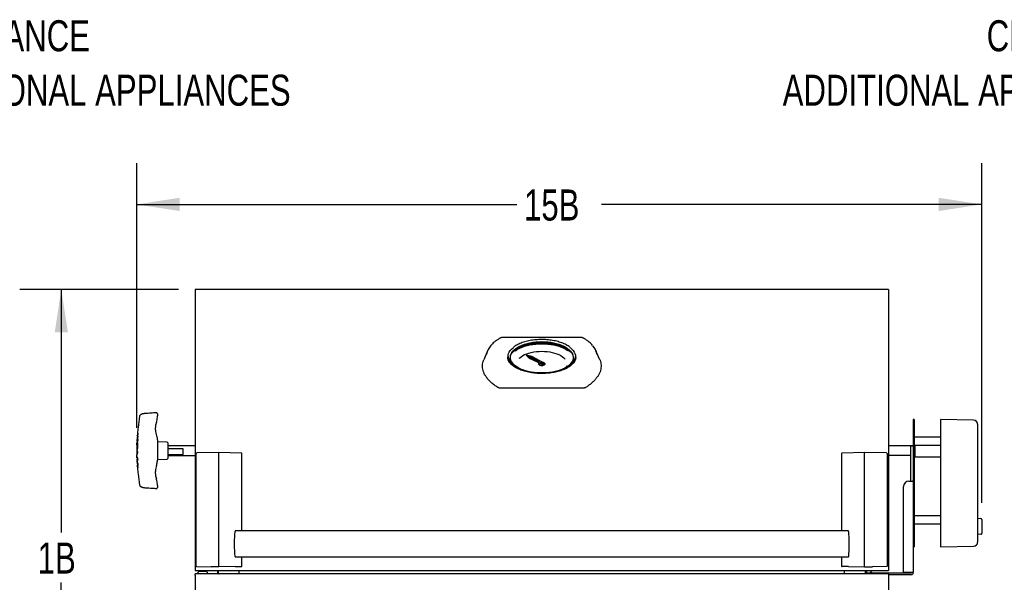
# Model space of a CAD drawing. Header units: inches. Extents: x 36 to 207, y 24 to 151.
# Tile 16 of 49: x 60 to 108, y 57 to 84. Entities that reach past the tile are written whole.
import ezdxf

# ---------------------------------------------------------------- set-up
doc = ezdxf.new("R2010")
doc.units = ezdxf.units.IN
doc.header["$LTSCALE"] = 16
doc.header["$MEASUREMENT"] = 0
doc.layers.add('FORMAT', color=7, linetype='Continuous')
doc.styles.add('SLDTEXTSTYLE0', font='TXT', dxfattribs={"width": 0.75})
doc.dimstyles.new('SLDDIMSTYLE0', dxfattribs={"dimtxt": 1.5, "dimasz": 2.08, "dimexe": 0, "dimexo": 0.0625, "dimgap": 0.375, "dimtad": 0, "dimtih": 1, "dimtoh": 1, "dimdec": 0, "dimrnd": 1e-09, "dimzin": 12, "dimdsep": 46, "dimlunit": 5, "dimtxsty": 'SLDTEXTSTYLE0', "dimsah": 1, "dimcen": 0.09, "dimadec": 0, "dimazin": 3, "dimtfac": 1, "dimtdec": 0, "dimtofl": 0, "dimtmove": 0, "dimatfit": 3, "dimfxl": 0, "dimfrac": 2, "dimtolj": 1, "dimtzin": 12, "dimarcsym": 0})

# ---------------------------------------------------------------- blocks, each defined once
blk = doc.blocks.new('_D')
at = {"layer": 'FORMAT'}
for p, q in [((65.629, 64.241), (65.629, 77.04)), ((106.462, 60.624), (106.462, 77.04)), ((65.629, 75.04), (84.004, 75.04)), ((106.462, 75.04), (88.088, 75.04))]:
    blk.add_line(p, q, dxfattribs=at)
for points in [[(65.629, 75.04), (67.709, 74.72), (67.709, 75.36)], [(106.462, 75.04), (104.382, 75.36), (104.382, 74.72)]]:
    blk.add_solid(points, dxfattribs=at)
at = {"layer": 'FORMAT', "insert": (84.346, 75.761), "char_height": 1.5, "attachment_point": 1, "style": 'SLDTEXTSTYLE0'}
blk.add_mtext('15B', dxfattribs=at)
blk = doc.blocks.new('_D_5')
at = {"layer": 'FORMAT'}
for p, q in [((67.652, 70.934), (59.986, 70.934)), ((61.986, 70.934), (61.986, 59.195)), ((61.986, 45.031), (61.986, 56.77)), ((66.82, 45.031), (59.986, 45.031))]:
    blk.add_line(p, q, dxfattribs=at)
for points in [[(61.986, 70.934), (61.666, 68.854), (62.306, 68.854)], [(61.986, 45.031), (62.306, 47.111), (61.666, 47.111)]]:
    blk.add_solid(points, dxfattribs=at)
at = {"layer": 'FORMAT', "insert": (60.845, 58.704), "char_height": 1.5, "attachment_point": 1, "style": 'SLDTEXTSTYLE0'}
blk.add_mtext('1B', dxfattribs=at)
blk = doc.blocks.new('SW_NOTE_0_2')
at = {"layer": 'FORMAT', "color": 0, "char_height": 1.5, "attachment_point": 1, "style": 'SLDTEXTSTYLE0'}
for s, insert in [('CLEARANCE', (0, 1.934)), ('ADDITIONAL APPLIANCES', (0, -0.696))]:
    blk.add_mtext(s, dxfattribs=dict(at, insert=insert))
blk = doc.blocks.new('SW_NOTE_0_3')
at = {"layer": 'FORMAT', "color": 0, "char_height": 1.5, "attachment_point": 3, "style": 'SLDTEXTSTYLE0'}
for s, insert in [('CLEARANCE', (11.484, 1.934)), ('ADDITIONAL APPLIANCES', (11.324, -0.696))]:
    blk.add_mtext(s, dxfattribs=dict(at, insert=insert))

msp = doc.modelspace()

# ---------------------------------------------------------------- linework, layer by layer
at = {"color": 7, "linetype": 'Continuous', "lineweight": 25}
for p, q in [((69.202, 70.934), (68.452, 70.934)), ((68.452, 70.934), (68.452, 70.91)), ((68.452, 70.91), (68.452, 63.26)), ((101.202, 70.934), (69.202, 70.934)), ((101.952, 70.934), (101.202, 70.934)), ((101.952, 70.934), (101.952, 70.91)), ((101.952, 70.91), (101.952, 63.26)), ((87.091, 68.608), (83.313, 68.608)), ((82.581, 67.968), (82.396, 67.536)), ((83.553, 67.656), (83.554, 67.647)), ((83.572, 67.685), (83.572, 67.55)), ((84.462, 67.764), (84.592, 67.631)), ((84.719, 67.7), (84.462, 67.764)), ((84.462, 67.747), (84.462, 67.764)), ((84.462, 67.747), (84.592, 67.614)), ((84.694, 67.683), (84.55, 67.719)), ((84.55, 67.719), (84.625, 67.643)), ((84.694, 67.666), (84.572, 67.697)), ((84.592, 67.631), (85.228, 67.335)), ((84.592, 67.614), (84.592, 67.631)), ((84.592, 67.614), (85.228, 67.318)), ((84.625, 67.643), (85.049, 67.445)), ((85.093, 67.468), (84.694, 67.683)), ((84.694, 67.666), (84.694, 67.683)), ((85.093, 67.451), (84.694, 67.666)), ((85.315, 67.378), (84.719, 67.7)), ((86.832, 67.553), (86.832, 67.685)), ((86.85, 67.647), (86.85, 67.656)), ((88.008, 67.536), (87.822, 67.968)), ((85.093, 67.445), (85.049, 67.445)), ((85.052, 67.336), (85.052, 67.333)), ((85.061, 67.343), (85.061, 67.336)), ((85.093, 67.468), (85.093, 67.445)), ((85.159, 67.408), (85.159, 67.391)), ((85.245, 67.391), (85.245, 67.408)), ((85.331, 67.34), (85.331, 67.357)), ((85.343, 67.336), (85.343, 67.343)), ((85.352, 67.333), (85.352, 67.336)), ((87.186, 66.161), (83.217, 66.161)), ((65.868, 64.903), (65.855, 64.897)), ((66.629, 64.88), (66.629, 64.822)), ((103.195, 64.641), (103.155, 64.641)), ((103.155, 64.641), (103.155, 64.383)), ((103.155, 64.383), (103.155, 63.856)), ((103.195, 64.641), (103.195, 64.383)), ((103.195, 64.383), (103.195, 63.856)), ((106.072, 64.613), (104.474, 64.641)), ((104.474, 64.641), (104.474, 64.383)), ((104.474, 64.383), (104.474, 63.856)), ((106.266, 64.416), (106.266, 64.168)), ((65.651, 63.788), (65.648, 63.752)), ((65.658, 63.862), (65.656, 63.845)), ((65.66, 63.923), (65.67, 63.923)), ((65.66, 63.922), (65.661, 63.913)), ((65.663, 63.846), (65.66, 63.788)), ((65.663, 63.922), (65.67, 63.922)), ((65.663, 63.899), (65.664, 63.887)), ((65.674, 63.981), (65.669, 63.923)), ((65.672, 63.923), (65.67, 63.923)), ((65.67, 63.922), (65.671, 63.913)), ((65.693, 63.788), (65.696, 63.845)), ((65.702, 63.925), (65.706, 63.98)), ((103.155, 63.856), (103.155, 59.026)), ((103.195, 63.856), (103.195, 59.026)), ((104.474, 63.795), (103.195, 63.795)), ((104.474, 63.856), (104.474, 59.026)), ((106.266, 64.168), (106.266, 63.841)), ((106.266, 63.841), (106.266, 59.066)), ((65.635, 63.362), (65.632, 63.249)), ((65.633, 63.424), (65.636, 63.507)), ((65.657, 63.424), (65.633, 63.424)), ((65.636, 63.507), (65.636, 63.507)), ((65.638, 63.56), (65.65, 63.56)), ((65.641, 63.56), (65.639, 63.507)), ((65.643, 63.424), (65.641, 63.359)), ((65.644, 63.69), (65.656, 63.69)), ((65.65, 63.622), (65.647, 63.559)), ((65.653, 63.622), (65.663, 63.622)), ((65.655, 63.35), (65.653, 63.249)), ((65.657, 63.754), (65.654, 63.69)), ((65.676, 63.35), (65.655, 63.35)), ((65.656, 63.69), (65.666, 63.69)), ((65.66, 63.539), (65.657, 63.424)), ((65.657, 63.424), (65.667, 63.424)), ((65.681, 63.539), (65.66, 63.539)), ((65.665, 63.35), (65.663, 63.249)), ((65.667, 63.656), (65.677, 63.656)), ((65.67, 63.539), (65.667, 63.424)), ((65.674, 63.187), (65.676, 63.35)), ((65.676, 63.362), (65.681, 63.539)), ((67.105, 63.553), (66.652, 63.576)), ((67.129, 63.528), (67.129, 62.763)), ((67.139, 63.383), (67.129, 63.373)), ((68.452, 63.383), (67.139, 63.383)), ((67.139, 63.383), (67.139, 63.231)), ((103.155, 63.37), (101.952, 63.37)), ((103.018, 63.362), (103.018, 61.669)), ((103.096, 63.362), (103.018, 63.362)), ((103.155, 63.362), (103.096, 63.362)), ((103.195, 63.401), (104.474, 63.401)), ((103.244, 63.37), (103.195, 63.37)), ((103.254, 63.36), (103.244, 63.37)), ((103.244, 62.92), (103.244, 63.37)), ((103.254, 63.145), (103.254, 63.401)), ((65.63, 63.187), (65.629, 63.156)), ((65.629, 63.094), (65.642, 63.094)), ((65.631, 62.964), (65.643, 62.964)), ((65.634, 62.964), (65.635, 62.921)), ((65.634, 62.824), (65.635, 62.798)), ((65.636, 62.798), (65.635, 62.827)), ((65.639, 63.249), (65.639, 63.186)), ((65.639, 63.157), (65.639, 63.094)), ((65.64, 63.026), (65.64, 62.963)), ((65.642, 63.094), (65.652, 63.094)), ((65.642, 63.026), (65.652, 63.026)), ((65.653, 63.249), (65.663, 63.249)), ((65.655, 63.06), (65.665, 63.06)), ((67.139, 63.231), (67.129, 63.215)), ((67.129, 62.968), (67.139, 62.952)), ((67.129, 62.918), (67.139, 62.908)), ((67.879, 63.231), (67.139, 63.231)), ((67.139, 62.952), (67.139, 62.908)), ((67.139, 62.952), (67.879, 62.952)), ((67.139, 62.908), (68.452, 62.908)), ((67.879, 62.952), (67.879, 63.231)), ((68.452, 63.26), (68.452, 63.209)), ((68.452, 63.209), (68.452, 57.424)), ((68.488, 62.977), (68.488, 57.594)), ((69.6, 63.053), (68.535, 63.031)), ((70.692, 63.03), (69.6, 63.053)), ((69.6, 63.05), (69.6, 63.053)), ((69.6, 59.645), (69.6, 63.05)), ((70.712, 59.264), (70.712, 63.01)), ((99.692, 63.01), (99.692, 59.264)), ((100.803, 63.053), (99.711, 63.03)), ((101.869, 63.031), (100.803, 63.053)), ((100.803, 63.05), (100.803, 63.053)), ((100.803, 59.645), (100.803, 63.05)), ((101.916, 57.594), (101.916, 62.977)), ((101.952, 63.26), (101.952, 63.209)), ((101.952, 63.209), (101.952, 57.424)), ((101.952, 62.92), (103.018, 62.92)), ((103.195, 62.92), (103.244, 62.92)), ((103.244, 62.92), (103.254, 62.93)), ((103.254, 62.85), (103.254, 63.145)), ((103.254, 62.85), (104.474, 62.85)), ((65.64, 62.737), (65.642, 62.691)), ((65.644, 62.635), (65.645, 62.643)), ((65.645, 62.798), (65.647, 62.735)), ((65.645, 62.643), (65.647, 62.591)), ((65.645, 62.643), (65.655, 62.643)), ((65.647, 62.591), (65.646, 62.598)), ((65.647, 62.591), (65.657, 62.591)), ((65.648, 62.543), (65.651, 62.502)), ((65.649, 62.691), (65.652, 62.643)), ((65.654, 62.652), (65.685, 62.663)), ((65.658, 62.582), (65.654, 62.652)), ((65.654, 62.591), (65.657, 62.543)), ((65.654, 62.445), (65.664, 62.445)), ((65.654, 62.444), (65.657, 62.434)), ((65.654, 62.444), (65.664, 62.444)), ((65.655, 62.643), (65.657, 62.591)), ((65.689, 62.57), (65.658, 62.582)), ((65.659, 62.507), (65.663, 62.445)), ((65.66, 62.423), (65.663, 62.409)), ((65.661, 62.384), (65.663, 62.367)), ((65.666, 62.445), (65.664, 62.445)), ((65.664, 62.444), (65.667, 62.435)), ((65.669, 62.367), (65.674, 62.309)), ((65.682, 62.736), (65.68, 62.798)), ((65.685, 62.663), (65.682, 62.725)), ((65.693, 62.509), (65.689, 62.57)), ((65.696, 62.447), (65.693, 62.502)), ((65.706, 62.31), (65.702, 62.367)), ((66.652, 62.714), (67.105, 62.738)), ((66.629, 61.468), (66.629, 61.411)), ((102.686, 57.254), (102.686, 61.419)), ((102.936, 61.669), (103.057, 61.669)), ((103.057, 61.669), (103.121, 61.669)), ((103.155, 61.669), (103.121, 61.669)), ((66.629, 61.367), (66.629, 61.367)), ((104.474, 59.995), (103.195, 59.995)), ((69.6, 59.062), (69.6, 59.645)), ((100.803, 59.062), (100.803, 59.645)), ((103.195, 59.602), (104.474, 59.602)), ((106.266, 59.877), (106.427, 59.863)), ((106.462, 59.824), (106.462, 59.143)), ((69.6, 57.785), (69.6, 59.062)), ((100.021, 59.264), (70.383, 59.264)), ((100.803, 57.785), (100.803, 59.062)), ((103.155, 59.026), (103.155, 58.585)), ((103.195, 59.026), (103.195, 58.544)), ((104.474, 59.026), (104.474, 58.544)), ((106.427, 59.104), (106.266, 59.09)), ((106.266, 59.066), (106.266, 58.768)), ((103.155, 58.585), (103.155, 57.254)), ((103.195, 58.544), (103.195, 58.499)), ((104.474, 58.544), (104.474, 58.499)), ((104.474, 58.499), (106.072, 58.527)), ((106.266, 58.768), (106.266, 58.724)), ((103.155, 58.499), (103.195, 58.499)), ((68.494, 57.58), (68.519, 57.554)), ((69.6, 57.529), (69.6, 57.785)), ((70.383, 58.014), (100.021, 58.014)), ((70.712, 57.568), (70.712, 58.014)), ((99.692, 58.014), (99.692, 57.568)), ((100.803, 57.529), (100.803, 57.785)), ((101.884, 57.554), (101.91, 57.58)), ((68.452, 57.424), (68.452, 57.354)), ((68.452, 57.354), (69.202, 57.354)), ((101.952, 57.195), (68.452, 57.195)), ((68.452, 57.136), (68.452, 57.195)), ((68.452, 57.136), (68.452, 54.201)), ((68.533, 57.548), (69.221, 57.536)), ((68.584, 57.195), (68.598, 57.273)), ((68.647, 57.314), (68.98, 57.314)), ((69.029, 57.273), (69.043, 57.195)), ((69.202, 57.354), (101.202, 57.354)), ((69.6, 57.529), (69.221, 57.536)), ((69.537, 57.354), (69.537, 57.195)), ((69.575, 57.214), (69.575, 57.354)), ((69.575, 57.214), (69.579, 57.195)), ((69.575, 57.214), (69.575, 57.195)), ((70.383, 57.543), (69.6, 57.529)), ((70.383, 57.543), (70.692, 57.548)), ((70.575, 57.195), (70.575, 57.354)), ((100.021, 57.543), (99.711, 57.548)), ((99.829, 57.195), (99.829, 57.354)), ((100.021, 57.543), (100.803, 57.529)), ((100.803, 57.529), (101.182, 57.536)), ((100.829, 57.214), (100.825, 57.195)), ((100.829, 57.354), (100.829, 57.214)), ((100.829, 57.195), (100.829, 57.214)), ((100.907, 57.254), (100.907, 57.354)), ((100.927, 57.234), (103.057, 57.234)), ((101.173, 57.246), (101.064, 57.354)), ((101.87, 57.548), (101.182, 57.536)), ((101.202, 57.354), (101.952, 57.354)), ((101.952, 57.424), (101.952, 57.354)), ((101.952, 57.195), (101.952, 57.136)), ((101.952, 57.156), (103.057, 57.156)), ((101.952, 57.136), (101.952, 54.201)), ((103.057, 57.254), (102.686, 57.254)), ((102.82, 57.254), (102.811, 57.246)), ((103.155, 57.254), (103.057, 57.254))]:
    msp.add_line(p, q, dxfattribs=at)
at = {"color": 7, "linetype": 'Continuous', "lineweight": 25, "flags": 128}
for points in [[(83.842, 67.235), (83.816, 67.255), (83.743, 67.321), (83.682, 67.39), (83.634, 67.462), (83.6, 67.535), (83.579, 67.61), (83.572, 67.685), (83.579, 67.761), (83.6, 67.835), (83.634, 67.909), (83.682, 67.981), (83.743, 68.05), (83.816, 68.116), (83.836, 68.132)], [(83.685, 67.644), (83.686, 67.657), (83.696, 67.73), (83.721, 67.802), (83.76, 67.873), (83.812, 67.942), (83.876, 68.008), (83.954, 68.07), (84.043, 68.129), (84.143, 68.183), (84.252, 68.231), (84.371, 68.275), (84.497, 68.312), (84.63, 68.343), (84.768, 68.367), (84.91, 68.385), (85.055, 68.395), (85.202, 68.399)], [(84.304, 67.036), (84.196, 67.08), (84.091, 67.131), (83.997, 67.187), (83.914, 67.248), (83.842, 67.312), (83.784, 67.379), (83.739, 67.449), (83.707, 67.521), (83.689, 67.594), (83.686, 67.667), (83.696, 67.741), (83.721, 67.813), (83.76, 67.884), (83.812, 67.953), (83.876, 68.019), (83.954, 68.081), (84.043, 68.139), (84.143, 68.193), (84.252, 68.242), (84.371, 68.285), (84.497, 68.322), (84.63, 68.353), (84.768, 68.378), (84.91, 68.395), (85.055, 68.406), (85.202, 68.409)], [(83.751, 67.86), (83.767, 67.877), (83.837, 67.943), (83.92, 68.005), (84.014, 68.064), (84.118, 68.117), (84.231, 68.165), (84.354, 68.208), (84.483, 68.245), (84.619, 68.276), (84.76, 68.3), (84.905, 68.317), (85.053, 68.328), (85.202, 68.331)], [(83.783, 67.907), (83.82, 67.94), (83.904, 68.003), (83.999, 68.062), (84.104, 68.116), (84.219, 68.165), (84.343, 68.208), (84.474, 68.245), (84.612, 68.276), (84.755, 68.301), (84.902, 68.318), (85.051, 68.329), (85.202, 68.333)], [(83.844, 67.977), (83.909, 68.023), (84.005, 68.081), (84.11, 68.134), (84.225, 68.182), (84.349, 68.225), (84.48, 68.261), (84.617, 68.291), (84.758, 68.315), (84.904, 68.332), (85.052, 68.343), (85.115, 68.345)], [(83.916, 67.96), (83.946, 67.982), (84.037, 68.04), (84.138, 68.093), (84.249, 68.141), (84.368, 68.184), (84.495, 68.221), (84.629, 68.251), (84.767, 68.276), (84.91, 68.293), (85.055, 68.303), (85.202, 68.307)], [(85.202, 68.409), (85.348, 68.406), (85.493, 68.395), (85.635, 68.378), (85.774, 68.353), (85.906, 68.322), (86.033, 68.285), (86.151, 68.242), (86.261, 68.193), (86.361, 68.139), (86.45, 68.081), (86.527, 68.019), (86.592, 67.953), (86.644, 67.884), (86.682, 67.813), (86.707, 67.741), (86.718, 67.667), (86.714, 67.594), (86.697, 67.521), (86.665, 67.449), (86.62, 67.379), (86.561, 67.312), (86.49, 67.248), (86.407, 67.187), (86.312, 67.131), (86.207, 67.08), (86.1, 67.036)], [(85.202, 68.399), (85.348, 68.395), (85.493, 68.385), (85.635, 68.367), (85.774, 68.343), (85.906, 68.312), (86.033, 68.275), (86.151, 68.231), (86.261, 68.183), (86.361, 68.129), (86.45, 68.07), (86.527, 68.008), (86.592, 67.942), (86.644, 67.873), (86.682, 67.802), (86.707, 67.73), (86.718, 67.657), (86.718, 67.644)], [(85.202, 68.333), (85.353, 68.329), (85.502, 68.318), (85.649, 68.301), (85.792, 68.276), (85.929, 68.245), (86.061, 68.208), (86.184, 68.165), (86.299, 68.116), (86.405, 68.062), (86.5, 68.003), (86.583, 67.94), (86.621, 67.907)], [(85.202, 68.331), (85.351, 68.328), (85.498, 68.317), (85.643, 68.3), (85.784, 68.276), (85.92, 68.245), (86.05, 68.208), (86.172, 68.165), (86.286, 68.117), (86.39, 68.064), (86.484, 68.005), (86.566, 67.943), (86.636, 67.877), (86.652, 67.86)], [(85.202, 68.307), (85.348, 68.303), (85.493, 68.293), (85.636, 68.276), (85.775, 68.251), (85.908, 68.221), (86.035, 68.184), (86.155, 68.141), (86.265, 68.093), (86.367, 68.04), (86.452, 67.986)], [(85.264, 68.346), (85.351, 68.343), (85.499, 68.332), (85.645, 68.315), (85.787, 68.291), (85.924, 68.261), (86.055, 68.225), (86.178, 68.182), (86.293, 68.134), (86.399, 68.081), (86.495, 68.023), (86.56, 67.977)], [(86.565, 68.133), (86.588, 68.116), (86.661, 68.05), (86.722, 67.981), (86.77, 67.909), (86.804, 67.835), (86.825, 67.761), (86.832, 67.685), (86.825, 67.61), (86.804, 67.535), (86.77, 67.462), (86.722, 67.39), (86.661, 67.321), (86.588, 67.255), (86.564, 67.236)], [(86.788, 67.6), (86.765, 67.531), (86.727, 67.459), (86.675, 67.388), (86.61, 67.32), (86.533, 67.256), (86.445, 67.195), (86.345, 67.139), (86.236, 67.088), (86.117, 67.042), (85.99, 67.002), (85.856, 66.968), (85.717, 66.94), (85.573, 66.92), (85.426, 66.906), (85.277, 66.899), (85.127, 66.899), (84.978, 66.906), (84.83, 66.92), (84.686, 66.94), (84.547, 66.968), (84.413, 67.002), (84.287, 67.042), (84.168, 67.088), (84.058, 67.139), (83.959, 67.195), (83.87, 67.256), (83.793, 67.32), (83.729, 67.388), (83.677, 67.459), (83.639, 67.531), (83.614, 67.606), (83.612, 67.616)], [(84.109, 67.605), (84.135, 67.629), (84.204, 67.684), (84.284, 67.736), (84.374, 67.782), (84.474, 67.824), (84.583, 67.86), (84.698, 67.89), (84.819, 67.914), (84.944, 67.931), (85.072, 67.941), (85.202, 67.945)], [(85.202, 67.945), (85.331, 67.941), (85.46, 67.931), (85.585, 67.914), (85.706, 67.89), (85.821, 67.86), (85.929, 67.824), (86.029, 67.782), (86.12, 67.736), (86.2, 67.684), (86.269, 67.629), (86.326, 67.571), (86.328, 67.568)], [(84.011, 67.178), (84.005, 67.19), (83.999, 67.203)], [(85.312, 67.387), (85.323, 67.38), (85.344, 67.359), (85.352, 67.336), (85.344, 67.313), (85.323, 67.292), (85.29, 67.275), (85.248, 67.264), (85.202, 67.261), (85.155, 67.264), (85.114, 67.275), (85.08, 67.292), (85.059, 67.313), (85.052, 67.336), (85.059, 67.359), (85.08, 67.38), (85.086, 67.384)], [(85.052, 67.333), (85.059, 67.31), (85.08, 67.289), (85.114, 67.272), (85.155, 67.261), (85.202, 67.258), (85.248, 67.261), (85.29, 67.272), (85.323, 67.289), (85.344, 67.31), (85.352, 67.333)], [(85.086, 67.383), (85.068, 67.365), (85.061, 67.343), (85.068, 67.321), (85.088, 67.302), (85.119, 67.286), (85.158, 67.276), (85.202, 67.272)], [(85.061, 67.336), (85.068, 67.314), (85.088, 67.294), (85.119, 67.279), (85.158, 67.269), (85.202, 67.265), (85.245, 67.269), (85.285, 67.279), (85.316, 67.294), (85.336, 67.314), (85.343, 67.336), (85.343, 67.336)], [(85.146, 67.356), (85.137, 67.348), (85.132, 67.334)], [(85.148, 67.355), (85.137, 67.346), (85.132, 67.334)], [(85.202, 67.429), (85.218, 67.427), (85.232, 67.423), (85.241, 67.416), (85.245, 67.408), (85.241, 67.399), (85.232, 67.392), (85.218, 67.388), (85.202, 67.386), (85.185, 67.388), (85.171, 67.392), (85.162, 67.399), (85.159, 67.408), (85.162, 67.416), (85.171, 67.423), (85.185, 67.427), (85.202, 67.429)], [(85.245, 67.391), (85.241, 67.383), (85.232, 67.376), (85.218, 67.371), (85.202, 67.37), (85.185, 67.371), (85.171, 67.376), (85.162, 67.383), (85.159, 67.391), (85.159, 67.391)], [(85.202, 67.272), (85.245, 67.276), (85.285, 67.286), (85.316, 67.302), (85.336, 67.321), (85.343, 67.343), (85.336, 67.365), (85.316, 67.385), (85.285, 67.4), (85.262, 67.407)], [(85.315, 67.378), (85.327, 67.368), (85.331, 67.357), (85.326, 67.345), (85.313, 67.336), (85.294, 67.329), (85.271, 67.327), (85.248, 67.329), (85.228, 67.335)], [(85.331, 67.34), (85.331, 67.34), (85.326, 67.328), (85.313, 67.318), (85.294, 67.312), (85.271, 67.309), (85.248, 67.311), (85.228, 67.318)], [(65.656, 63.845), (65.656, 63.846), (65.656, 63.846)], [(65.66, 63.923), (65.66, 63.922), (65.66, 63.922)], [(65.67, 63.923), (65.67, 63.922), (65.67, 63.922)], [(65.654, 62.445), (65.654, 62.444), (65.654, 62.444)], [(65.662, 62.367), (65.662, 62.368), (65.662, 62.368)], [(65.664, 62.445), (65.664, 62.444), (65.664, 62.444)]]:
    msp.add_lwpolyline(points, dxfattribs=at)
at = {"color": 7, "linetype": 'Continuous', "lineweight": 25}
for centre, radius, start, end in [((87.206, 68.548), 0.0329, 62.5232, 117.1992), ((83.387, 67.631), 0.872, 137.6626, 168.3566), ((87.03, 67.638), 0.858, 11.23, 42.2632), ((85.201, 67.335), 0.00546, 215.2699, 274.7796), ((86.074, 67.348), 0.361, 331.8836, 346.1188), ((66.579, 64.923), 0.05, 359.996, 93.9764), ((106.069, 64.416), 0.197, 0, 89), ((66.654, 63.601), 0.025, 180, 267), ((67.104, 63.528), 0.025, 0, 87), ((68.508, 62.977), 0.02, 141.1875, 180), ((68.535, 63.011), 0.02, 91.2207, 141.1243), ((70.692, 63.01), 0.02, 0, 88.7793), ((99.712, 63.01), 0.02, 91.2207, 180), ((101.869, 63.011), 0.02, 38.8757, 88.7793), ((101.896, 62.977), 0.02, 0, 38.8125), ((66.654, 62.689), 0.025, 93, 180), ((67.104, 62.763), 0.025, 273, 0), ((102.936, 61.419), 0.25, 90, 180), ((66.579, 61.367), 0.05, 266.1769, 0), ((106.423, 59.824), 0.0394, 0, 85), ((106.423, 59.143), 0.0394, 275, 0), ((106.069, 58.724), 0.197, 271, 360), ((68.508, 57.594), 0.02, 180, 225.0772), ((101.896, 57.594), 0.02, 314.9228, 0), ((68.534, 57.568), 0.02, 225.0772, 269), ((68.647, 57.264), 0.05, 90, 170), ((68.98, 57.264), 0.05, 10, 90), ((70.692, 57.568), 0.02, 271, 0), ((99.712, 57.568), 0.02, 180, 269), ((100.927, 57.254), 0.098, 180, 217.0162), ((100.927, 57.254), 0.02, 180, 270), ((101.199, 57.272), 0.038, 223.1495, 270), ((101.87, 57.568), 0.02, 271, 314.9228), ((102.784, 57.272), 0.038, 270, 316.7697), ((103.057, 57.254), 0.098, 270, 360), ((103.057, 57.254), 0.02, 270, 0)]:
    msp.add_arc(centre, radius, start, end, dxfattribs=at)
for centre, start_param, end_param in [((70.389, 58.639), 6.157114, 9.55085), ((100.015, 58.639), 3.015521, 6.409257)]:
    msp.add_ellipse(centre, major_axis=(0, 0.63), ratio=0.074313, start_param=start_param, end_param=end_param, dxfattribs=at)
for points, knots in [([(83.183, 68.577), (83.162, 68.565), (83.101, 68.529), (83.008, 68.465), (82.907, 68.386), (82.819, 68.308), (82.771, 68.254), (82.749, 68.229)], [0, 0, 0, 0, 0.119698, 0.347429, 0.575292, 0.803105, 1, 1, 1, 1]), ([(83.313, 68.608), (83.31, 68.608), (83.292, 68.609), (83.257, 68.604), (83.215, 68.594), (83.193, 68.582), (83.184, 68.577)], [0, 0, 0, 0, 0.048199, 0.391571, 0.741564, 1, 1, 1, 1]), ([(87.22, 68.577), (87.219, 68.578), (87.205, 68.587), (87.175, 68.598), (87.133, 68.607), (87.104, 68.608), (87.091, 68.608)], [0, 0, 0, 0, 0.051639, 0.391114, 0.731846, 1, 1, 1, 1]), ([(87.659, 68.225), (87.634, 68.253), (87.583, 68.309), (87.493, 68.39), (87.391, 68.469), (87.299, 68.531), (87.24, 68.566), (87.221, 68.577)], [0, 0, 0, 0, 0.216865, 0.441052, 0.665787, 0.890799, 1, 1, 1, 1]), ([(85.202, 68.513), (85.177, 68.512), (85.104, 68.512), (84.985, 68.506), (84.845, 68.494), (84.707, 68.475), (84.573, 68.45), (84.444, 68.42), (84.321, 68.383), (84.205, 68.342), (84.095, 68.295), (83.995, 68.244), (83.91, 68.193), (83.863, 68.157), (83.842, 68.142)], [0, 0, 0, 0, 0.046513, 0.134903, 0.223319, 0.311746, 0.400191, 0.48866, 0.577161, 0.665699, 0.754282, 0.842915, 0.931597, 1, 1, 1, 1]), ([(86.56, 68.144), (86.56, 68.144), (86.536, 68.165), (86.477, 68.203), (86.384, 68.258), (86.281, 68.308), (86.17, 68.353), (86.051, 68.393), (85.926, 68.428), (85.796, 68.457), (85.661, 68.48), (85.523, 68.498), (85.382, 68.509), (85.274, 68.512), (85.214, 68.513), (85.202, 68.513)], [0, 0, 0, 0, 0.00042, 0.089219, 0.178062, 0.26689, 0.355684, 0.444439, 0.533155, 0.621837, 0.710491, 0.799124, 0.887741, 0.976349, 1, 1, 1, 1]), ([(85.202, 66.87), (85.177, 66.87), (85.104, 66.871), (84.983, 66.876), (84.842, 66.889), (84.703, 66.907), (84.568, 66.931), (84.438, 66.961), (84.314, 66.996), (84.197, 67.037), (84.088, 67.081), (83.987, 67.131), (83.895, 67.184), (83.813, 67.24), (83.742, 67.299), (83.682, 67.36), (83.633, 67.423), (83.595, 67.487), (83.57, 67.552), (83.556, 67.605), (83.555, 67.638), (83.555, 67.648)], [0, 0, 0, 0, 0.029213, 0.084886, 0.140558, 0.196208, 0.251824, 0.307394, 0.362907, 0.418351, 0.473714, 0.528988, 0.584171, 0.639272, 0.694326, 0.749384, 0.804552, 0.860022, 0.916076, 0.973039, 1, 1, 1, 1]), ([(86.848, 67.648), (86.848, 67.635), (86.847, 67.6), (86.831, 67.542), (86.802, 67.476), (86.761, 67.41), (86.709, 67.346), (86.646, 67.285), (86.572, 67.226), (86.488, 67.171), (86.394, 67.119), (86.291, 67.07), (86.179, 67.027), (86.061, 66.988), (85.935, 66.954), (85.804, 66.925), (85.668, 66.902), (85.529, 66.885), (85.387, 66.874), (85.278, 66.87), (85.216, 66.87), (85.202, 66.87)], [0, 0, 0, 0, 0.033091, 0.091916, 0.149922, 0.206855, 0.262936, 0.318495, 0.373797, 0.429009, 0.484215, 0.539463, 0.594779, 0.65017, 0.705633, 0.761159, 0.816738, 0.87236, 0.928012, 0.983684, 1, 1, 1, 1]), ([(83.08, 66.196), (83.022, 66.234), (82.906, 66.31), (82.755, 66.435), (82.622, 66.568), (82.517, 66.7), (82.439, 66.828), (82.382, 66.953), (82.346, 67.08), (82.33, 67.206), (82.336, 67.33), (82.357, 67.44), (82.385, 67.507), (82.397, 67.535)], [0, 0, 0, 0, 0.097514, 0.195868, 0.29689, 0.398836, 0.486806, 0.57538, 0.665849, 0.756972, 0.845613, 0.934869, 1, 1, 1, 1]), ([(88.007, 67.536), (88.01, 67.528), (88.034, 67.482), (88.057, 67.392), (88.074, 67.269), (88.068, 67.145), (88.043, 67.019), (87.996, 66.891), (87.929, 66.765), (87.842, 66.641), (87.736, 66.52), (87.61, 66.402), (87.473, 66.293), (87.371, 66.226), (87.323, 66.196)], [0, 0, 0, 0, 0.0172065, 0.1076739, 0.198795, 0.2874345, 0.3766882, 0.4678805, 0.5597435, 0.648414, 0.7377041, 0.8289565, 0.9208912, 1, 1, 1, 1]), ([(83.217, 66.161), (83.197, 66.162), (83.156, 66.165), (83.11, 66.179), (83.088, 66.191), (83.08, 66.196)], [0, 0, 0, 0, 0.39673, 0.793605, 1, 1, 1, 1]), ([(87.323, 66.196), (87.308, 66.188), (87.277, 66.172), (87.227, 66.162), (87.196, 66.161), (87.186, 66.161)], [0, 0, 0, 0, 0.4009, 0.802249, 1, 1, 1, 1]), ([(65.769, 64.807), (65.74, 64.628), (65.696, 64.354), (65.675, 64.076), (65.668, 63.98)], [0, 0, 0, 0, 0.652176, 1, 1, 1, 1]), ([(65.835, 64.887), (65.832, 64.885), (65.823, 64.88), (65.821, 64.879), (65.819, 64.878), (65.819, 64.878), (65.818, 64.878), (65.816, 64.877), (65.813, 64.875), (65.805, 64.869), (65.791, 64.857), (65.777, 64.836), (65.769, 64.818), (65.768, 64.808), (65.768, 64.807)], [0, 0, 0, 0, 0.159677, 0.523622, 0.550236, 0.566532, 0.573004, 0.580079, 0.597358, 0.634991, 0.719408, 0.856968, 0.991826, 1, 1, 1, 1]), ([(65.868, 64.903), (65.859, 64.899), (65.84, 64.89), (65.828, 64.883), (65.821, 64.879), (65.821, 64.879), (65.821, 64.879)], [0, 0, 0, 0, 0.309563, 0.686356, 0.868503, 1, 1, 1, 1]), ([(65.992, 64.932), (65.98, 64.931), (65.953, 64.928), (65.914, 64.92), (65.886, 64.913), (65.87, 64.904), (65.867, 64.902)], [0, 0, 0, 0, 0.24535, 0.559089, 0.899819, 1, 1, 1, 1]), ([(66.575, 64.973), (66.49, 64.967), (66.298, 64.954), (66.104, 64.94), (65.996, 64.932), (65.992, 64.932)], [0, 0, 0, 0, 0.439514, 0.980615, 1, 1, 1, 1]), ([(66.578, 64.508), (66.59, 64.549), (66.614, 64.63), (66.627, 64.736), (66.628, 64.8), (66.629, 64.822)], [0, 0, 0, 0, 0.394348, 0.795194, 1, 1, 1, 1]), ([(66.629, 64.923), (66.629, 64.923), (66.629, 64.924), (66.629, 64.919), (66.629, 64.91), (66.629, 64.896), (66.629, 64.885), (66.629, 64.88)], [0, 0, 0, 0, 0.069327, 0.302058, 0.534466, 0.767243, 1, 1, 1, 1]), ([(66.578, 64.508), (66.562, 64.448), (66.529, 64.326), (66.525, 64.152), (66.544, 63.995), (66.572, 63.906), (66.586, 63.861)], [0, 0, 0, 0, 0.282154, 0.574646, 0.785231, 1, 1, 1, 1]), ([(65.65, 63.788), (65.652, 63.788), (65.656, 63.788), (65.681, 63.788), (65.693, 63.788)], [0, 0, 0, 0, 0.496267, 1, 1, 1, 1]), ([(65.696, 63.845), (65.681, 63.845), (65.656, 63.845), (65.657, 63.845), (65.658, 63.845)], [0, 0, 0, 0, 0.62042, 1, 1, 1, 1]), ([(65.658, 63.856), (65.658, 63.866), (65.658, 63.89), (65.685, 63.912), (65.702, 63.925)], [0, 0, 0, 0, 0.406069, 1, 1, 1, 1]), ([(65.706, 63.98), (65.694, 63.98), (65.67, 63.98), (65.666, 63.98), (65.664, 63.98)], [0, 0, 0, 0, 0.503556, 1, 1, 1, 1]), ([(66.586, 63.861), (66.595, 63.833), (66.621, 63.752), (66.626, 63.666), (66.629, 63.61)], [0, 0, 0, 0, 0.3405991, 1, 1, 1, 1]), ([(65.631, 63.362), (65.634, 63.362), (65.638, 63.362), (65.664, 63.362), (65.676, 63.362)], [0, 0, 0, 0, 0.495289, 1, 1, 1, 1]), ([(65.653, 63.622), (65.644, 63.622), (65.636, 63.622), (65.64, 63.622), (65.64, 63.622)], [0, 0, 0, 0, 0.998316, 1, 1, 1, 1]), ([(65.644, 63.691), (65.643, 63.679), (65.642, 63.656), (65.641, 63.633), (65.64, 63.621)], [0, 0, 0, 0, 0.500011, 1, 1, 1, 1]), ([(65.66, 63.752), (65.651, 63.752), (65.643, 63.752), (65.647, 63.752), (65.647, 63.752)], [0, 0, 0, 0, 0.997042, 1, 1, 1, 1]), ([(65.65, 63.56), (65.654, 63.561), (65.659, 63.563), (65.668, 63.574), (65.674, 63.585), (65.68, 63.6), (65.686, 63.624), (65.687, 63.643), (65.688, 63.656)], [0, 0, 0, 0, 0.248837, 0.37458, 0.500171, 0.625112, 0.749879, 1, 1, 1, 1]), ([(65.667, 63.656), (65.667, 63.651), (65.666, 63.643), (65.664, 63.633), (65.661, 63.627), (65.657, 63.623), (65.654, 63.623), (65.653, 63.622)], [0, 0, 0, 0, 0.249246, 0.374701, 0.499969, 0.749524, 1, 1, 1, 1]), ([(65.656, 63.69), (65.657, 63.69), (65.66, 63.69), (65.664, 63.686), (65.666, 63.68), (65.667, 63.67), (65.667, 63.662), (65.667, 63.656)], [0, 0, 0, 0, 0.25031, 0.4998042, 0.6249795, 0.7501413, 1, 1, 1, 1]), ([(65.688, 63.656), (65.688, 63.669), (65.689, 63.689), (65.685, 63.713), (65.681, 63.728), (65.676, 63.739), (65.668, 63.75), (65.663, 63.751), (65.66, 63.752)], [0, 0, 0, 0, 0.248769, 0.374571, 0.499684, 0.624777, 0.750309, 1, 1, 1, 1]), ([(65.677, 63.656), (65.677, 63.651), (65.676, 63.643), (65.674, 63.633), (65.671, 63.627), (65.667, 63.623), (65.664, 63.623), (65.663, 63.622)], [0, 0, 0, 0, 0.249246, 0.374701, 0.499969, 0.749524, 1, 1, 1, 1]), ([(65.666, 63.69), (65.667, 63.69), (65.67, 63.69), (65.674, 63.686), (65.676, 63.68), (65.677, 63.67), (65.677, 63.662), (65.677, 63.656)], [0, 0, 0, 0, 0.25031, 0.499804, 0.62498, 0.750141, 1, 1, 1, 1]), ([(65.642, 63.156), (65.633, 63.156), (65.624, 63.156), (65.629, 63.156), (65.629, 63.156)], [0, 0, 0, 0, 0.998021, 1, 1, 1, 1]), ([(65.642, 63.026), (65.634, 63.026), (65.625, 63.026), (65.63, 63.026), (65.63, 63.026)], [0, 0, 0, 0, 0.998264, 1, 1, 1, 1]), ([(65.629, 63.187), (65.631, 63.187), (65.636, 63.187), (65.661, 63.187), (65.674, 63.187)], [0, 0, 0, 0, 0.496127, 1, 1, 1, 1]), ([(65.629, 63.095), (65.629, 63.083), (65.629, 63.06), (65.629, 63.037), (65.63, 63.026)], [0, 0, 0, 0, 0.4999982, 1, 1, 1, 1]), ([(65.653, 63.249), (65.645, 63.249), (65.631, 63.249), (65.631, 63.249), (65.631, 63.249)], [0, 0, 0, 0, 0.6030022, 1, 1, 1, 1]), ([(65.635, 62.827), (65.635, 62.843), (65.634, 62.866), (65.633, 62.896), (65.631, 62.916), (65.631, 62.93), (65.632, 62.938), (65.634, 62.939), (65.635, 62.939)], [0, 0, 0, 0, 0.297059, 0.447385, 0.597595, 0.74678, 0.896855, 1, 1, 1, 1]), ([(65.634, 62.866), (65.634, 62.864), (65.634, 62.859), (65.634, 62.844), (65.634, 62.832), (65.634, 62.824)], [0, 0, 0, 0, 0.170704, 0.44851, 1, 1, 1, 1]), ([(65.677, 63.06), (65.676, 63.073), (65.675, 63.093), (65.67, 63.117), (65.665, 63.132), (65.659, 63.143), (65.651, 63.154), (65.645, 63.155), (65.642, 63.156)], [0, 0, 0, 0, 0.248789, 0.374553, 0.499656, 0.624777, 0.750209, 1, 1, 1, 1]), ([(65.642, 63.094), (65.643, 63.094), (65.646, 63.094), (65.65, 63.09), (65.653, 63.083), (65.654, 63.074), (65.655, 63.066), (65.655, 63.06)], [0, 0, 0, 0, 0.250285, 0.499782, 0.625014, 0.750246, 1, 1, 1, 1]), ([(65.655, 63.06), (65.655, 63.055), (65.655, 63.046), (65.653, 63.037), (65.65, 63.03), (65.646, 63.026), (65.644, 63.026), (65.642, 63.026)], [0, 0, 0, 0, 0.249376, 0.374869, 0.500151, 0.749629, 1, 1, 1, 1]), ([(65.643, 62.964), (65.647, 62.965), (65.652, 62.966), (65.661, 62.977), (65.666, 62.988), (65.671, 63.004), (65.676, 63.027), (65.676, 63.047), (65.677, 63.06)], [0, 0, 0, 0, 0.248792, 0.374535, 0.500089, 0.624977, 0.749771, 1, 1, 1, 1]), ([(65.652, 63.094), (65.653, 63.094), (65.656, 63.094), (65.66, 63.09), (65.663, 63.083), (65.664, 63.074), (65.665, 63.066), (65.665, 63.06)], [0, 0, 0, 0, 0.250285, 0.499782, 0.625014, 0.750246, 1, 1, 1, 1]), ([(65.665, 63.06), (65.665, 63.055), (65.665, 63.046), (65.663, 63.037), (65.66, 63.03), (65.656, 63.026), (65.654, 63.026), (65.652, 63.026)], [0, 0, 0, 0, 0.249376, 0.374869, 0.500151, 0.749629, 1, 1, 1, 1]), ([(68.519, 63.023), (68.518, 63.022), (68.509, 63.011), (68.5, 62.999), (68.492, 62.99)], [0, 0, 0, 0, 0.118053, 1, 1, 1, 1]), ([(101.911, 62.99), (101.91, 62.991), (101.901, 63.003), (101.892, 63.014), (101.884, 63.023)], [0, 0, 0, 0, 0.155988, 1, 1, 1, 1]), ([(65.637, 62.736), (65.64, 62.736), (65.644, 62.736), (65.669, 62.736), (65.682, 62.736)], [0, 0, 0, 0, 0.495606, 1, 1, 1, 1]), ([(65.682, 62.725), (65.67, 62.719), (65.647, 62.708), (65.634, 62.691), (65.645, 62.681), (65.65, 62.676)], [0, 0, 0, 0, 0.354462, 0.705761, 1, 1, 1, 1]), ([(65.642, 62.635), (65.642, 62.629), (65.643, 62.617), (65.643, 62.604), (65.644, 62.598)], [0, 0, 0, 0, 0.4915374, 1, 1, 1, 1]), ([(65.656, 62.558), (65.652, 62.553), (65.642, 62.542), (65.656, 62.525), (65.681, 62.514), (65.693, 62.509)], [0, 0, 0, 0, 0.2996902, 0.6481545, 1, 1, 1, 1]), ([(65.692, 62.725), (65.68, 62.719), (65.655, 62.708), (65.651, 62.697), (65.649, 62.691)], [0, 0, 0, 0, 0.502589, 1, 1, 1, 1]), ([(65.693, 62.502), (65.68, 62.502), (65.656, 62.502), (65.652, 62.502), (65.65, 62.502)], [0, 0, 0, 0, 0.523036, 1, 1, 1, 1]), ([(65.662, 62.368), (65.659, 62.382), (65.654, 62.409), (65.682, 62.434), (65.696, 62.447)], [0, 0, 0, 0, 0.497795, 1, 1, 1, 1]), ([(65.702, 62.367), (65.686, 62.367), (65.662, 62.367), (65.663, 62.367), (65.663, 62.367)], [0, 0, 0, 0, 0.620516, 1, 1, 1, 1]), ([(66.586, 62.43), (66.572, 62.385), (66.544, 62.296), (66.525, 62.141), (66.529, 61.966), (66.562, 61.844), (66.578, 61.782)], [0, 0, 0, 0, 0.21058, 0.425354, 0.707514, 1, 1, 1, 1]), ([(66.586, 62.43), (66.601, 62.483), (66.625, 62.565), (66.628, 62.651), (66.629, 62.68)], [0, 0, 0, 0, 0.653163, 1, 1, 1, 1]), ([(65.664, 62.31), (65.666, 62.31), (65.67, 62.31), (65.694, 62.31), (65.706, 62.31)], [0, 0, 0, 0, 0.495996, 1, 1, 1, 1]), ([(65.668, 62.31), (65.675, 62.214), (65.696, 61.936), (65.74, 61.661), (65.769, 61.481)], [0, 0, 0, 0, 0.347185, 1, 1, 1, 1]), ([(65.768, 61.481), (65.77, 61.473), (65.774, 61.459), (65.784, 61.442), (65.795, 61.429), (65.805, 61.421), (65.812, 61.416), (65.816, 61.413), (65.818, 61.412), (65.819, 61.412), (65.819, 61.412), (65.82, 61.412), (65.82, 61.411), (65.821, 61.411), (65.829, 61.407), (65.845, 61.398), (65.862, 61.39), (65.868, 61.387)], [0, 0, 0, 0, 0.0728921, 0.1371647, 0.1905481, 0.2322635, 0.2613344, 0.2756068, 0.2797972, 0.2827426, 0.28623, 0.2922445, 0.3069678, 0.3709524, 0.603288, 0.8552921, 1, 1, 1, 1]), ([(65.867, 61.388), (65.87, 61.386), (65.882, 61.38), (65.905, 61.372), (65.942, 61.364), (65.973, 61.359), (65.99, 61.359), (65.992, 61.358)], [0, 0, 0, 0, 0.078593, 0.344557, 0.655092, 0.952004, 1, 1, 1, 1]), ([(66.629, 61.468), (66.627, 61.507), (66.625, 61.584), (66.606, 61.689), (66.587, 61.754), (66.578, 61.782)], [0, 0, 0, 0, 0.362708, 0.730422, 1, 1, 1, 1]), ([(66.629, 61.411), (66.629, 61.409), (66.629, 61.402), (66.629, 61.39), (66.629, 61.377), (66.629, 61.369), (66.629, 61.366), (66.629, 61.367), (66.629, 61.367)], [0, 0, 0, 0, 0.062396, 0.294871, 0.527943, 0.76224, 0.99751, 1, 1, 1, 1]), ([(65.992, 61.358), (66.016, 61.356), (66.14, 61.347), (66.334, 61.333), (66.506, 61.322), (66.576, 61.317)], [0, 0, 0, 0, 0.1214676, 0.6419534, 1, 1, 1, 1]), ([(69.61, 57.195), (69.609, 57.196), (69.598, 57.203), (69.584, 57.209), (69.575, 57.213), (69.575, 57.214), (69.575, 57.214)], [0, 0, 0, 0, 0.0653842, 0.4773473, 0.8893353, 1, 1, 1, 1]), ([(69.584, 57.209), (69.59, 57.206), (69.597, 57.203), (69.604, 57.197), (69.606, 57.195)], [0, 0, 0, 0, 0.712323, 1, 1, 1, 1]), ([(100.793, 57.195), (100.794, 57.196), (100.805, 57.203), (100.82, 57.209), (100.828, 57.213), (100.829, 57.214), (100.829, 57.214)], [0, 0, 0, 0, 0.06196, 0.473553, 0.885199, 1, 1, 1, 1]), ([(100.798, 57.195), (100.799, 57.197), (100.806, 57.203), (100.813, 57.206), (100.819, 57.209)], [0, 0, 0, 0, 0.218081, 1, 1, 1, 1])]:
    msp.add_open_spline(points, degree=3, knots=knots, dxfattribs=at)
for points in [[(66.629, 63.61), (66.629, 63.455), (66.629, 63.145), (66.629, 62.835), (66.629, 62.68)], [(65.68, 62.798), (65.669, 62.798), (65.648, 62.798), (65.64, 62.798), (65.636, 62.798)]]:
    msp.add_open_spline(points, degree=3, dxfattribs=at)
at = {"layer": 'FORMAT', "lineweight": 18}
msp.add_line((65.629, 63.441), (65.629, 63.249), dxfattribs=at)

# ---------------------------------------------------------------- block references
at = {"layer": 'FORMAT'}
for name, p in [('SW_NOTE_0_2', (54.174, 82.003)), ('SW_NOTE_0_3', (104.415, 82.003))]:
    msp.add_blockref(name, p, dxfattribs=at)

# ---------------------------------------------------------------- dimensions: what is measured, and where the dimension line sits
dim = msp.add_linear_dim(base=(106.462, 75.04), p1=(65.629, 63.441), p2=(106.462, 59.824), text='15B', dimstyle='SLDDIMSTYLE0', dxfattribs=at)
dim.commit()
dim.dimension.update_dxf_attribs({"geometry": '_D', "text_midpoint": (86.046, 75.04), "dimtype": 160})
dim = msp.add_linear_dim(base=(61.986, 70.934), p1=(67.62, 45.031), p2=(68.452, 70.934), angle=90, text='1B', dimstyle='SLDDIMSTYLE0', dxfattribs=at)
dim.commit()
dim.dimension.update_dxf_attribs({"geometry": '_D_5', "text_midpoint": (61.986, 57.983), "dimtype": 160})

doc.saveas('drawing.dxf')
